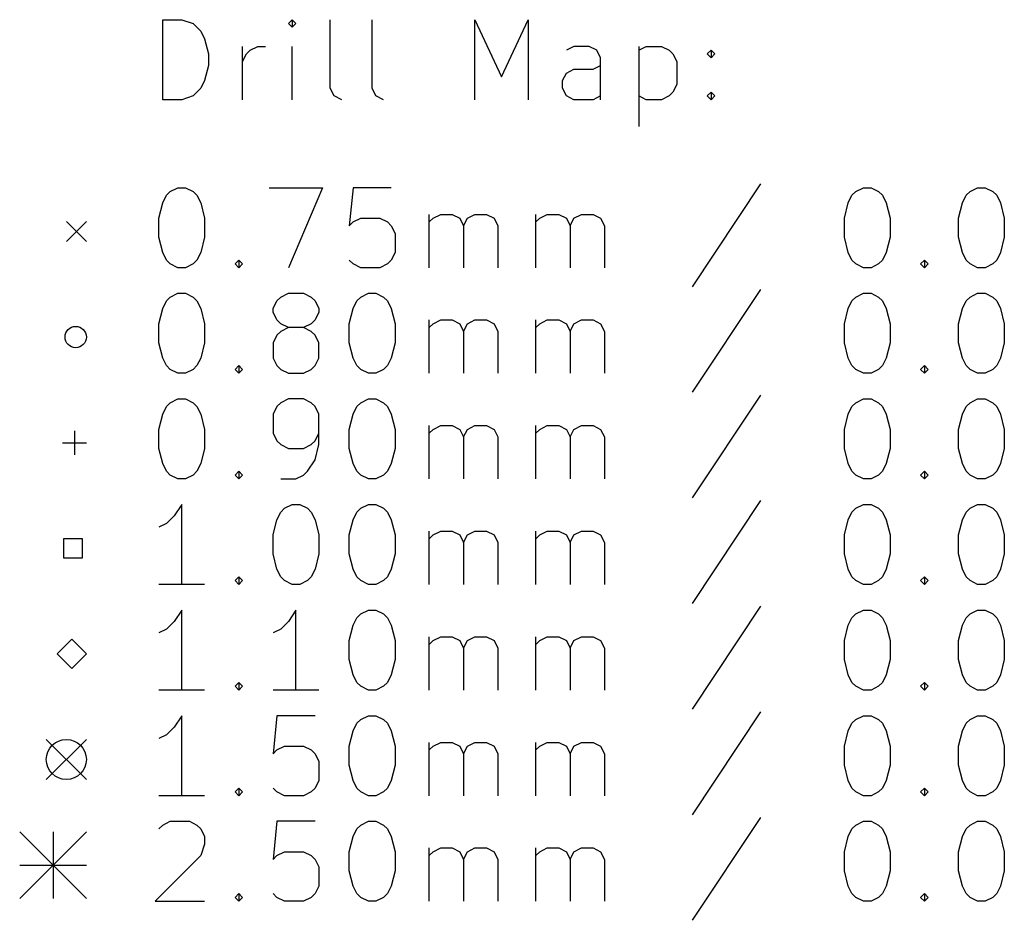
# Model space of a CAD drawing. Extents: x 188 to 265, y -178 to -73.
# Tile 1 of 3: x 188 to 225, y -178 to -144. Entities that reach past the tile are written whole.
import ezdxf

# ---------------------------------------------------------------- set-up
doc = ezdxf.new("R2010")
doc.units = 0
doc.layers.add('BLACK', color=7, linetype='CONTINUOUS')

msp = doc.modelspace()

# ---------------------------------------------------------------- linework, layer by layer
at = {"layer": 'BLACK', "linetype": 'CONTINUOUS'}
for p, q in [((193.079, -147.182), (193.079, -144.182)), ((193.079, -144.182), (193.794, -144.182)), ((193.794, -144.182), (194.222, -144.325)), ((194.222, -144.325), (194.508, -144.611)), ((197.936, -144.182), (197.794, -144.325)), ((197.794, -144.325), (197.936, -144.468)), ((198.079, -144.325), (197.936, -144.182)), ((197.936, -144.182), (197.936, -144.468)), ((197.936, -144.468), (198.079, -144.325)), ((199.365, -146.754), (199.365, -144.182)), ((200.936, -146.754), (200.936, -144.182)), ((204.794, -147.182), (204.794, -144.182)), ((204.794, -144.182), (205.794, -146.325)), ((205.794, -146.325), (206.794, -144.182)), ((206.794, -144.182), (206.794, -147.182)), ((194.508, -144.611), (194.651, -144.896)), ((194.651, -144.896), (194.794, -145.468)), ((194.794, -145.468), (194.794, -145.896)), ((196.079, -147.182), (196.079, -145.182)), ((196.079, -145.754), (196.222, -145.468)), ((196.222, -145.468), (196.365, -145.325)), ((196.365, -145.325), (196.651, -145.182)), ((196.651, -145.182), (196.936, -145.182)), ((197.936, -147.182), (197.936, -145.182)), ((208.508, -145.182), (208.222, -145.325)), ((209.079, -145.182), (208.508, -145.182)), ((209.365, -145.325), (209.079, -145.182)), ((209.508, -145.611), (209.365, -145.325)), ((210.936, -145.182), (210.936, -148.182)), ((210.936, -145.325), (211.222, -145.182)), ((211.222, -145.182), (211.794, -145.182)), ((211.794, -145.182), (212.079, -145.325)), ((212.079, -145.325), (212.222, -145.468)), ((212.222, -145.468), (212.365, -145.754)), ((213.508, -145.468), (213.651, -145.325)), ((213.651, -145.611), (213.508, -145.468)), ((213.651, -145.325), (213.794, -145.468)), ((213.651, -145.325), (213.651, -145.611)), ((213.794, -145.468), (213.651, -145.611)), ((194.794, -145.896), (194.651, -146.468)), ((209.222, -146.039), (209.508, -145.896)), ((209.508, -147.182), (209.508, -145.611)), ((212.365, -145.754), (212.365, -146.611)), ((208.079, -146.468), (208.222, -146.182)), ((208.222, -146.182), (208.508, -146.039)), ((208.508, -146.039), (209.222, -146.039)), ((194.651, -146.468), (194.508, -146.754)), ((208.079, -146.754), (208.079, -146.468)), ((212.365, -146.611), (212.222, -146.896)), ((194.508, -146.754), (194.222, -147.039)), ((199.508, -147.039), (199.365, -146.754)), ((201.079, -147.039), (200.936, -146.754)), ((208.222, -147.039), (208.079, -146.754)), ((212.222, -146.896), (212.079, -147.039)), ((213.508, -147.039), (213.651, -146.896)), ((213.651, -146.896), (213.794, -147.039)), ((213.651, -146.896), (213.651, -147.182)), ((193.794, -147.182), (193.079, -147.182)), ((194.222, -147.039), (193.794, -147.182)), ((199.794, -147.182), (199.508, -147.039)), ((201.365, -147.182), (201.079, -147.039)), ((208.508, -147.182), (208.222, -147.039)), ((209.222, -147.182), (208.508, -147.182)), ((209.508, -147.039), (209.222, -147.182)), ((211.222, -147.182), (210.936, -147.039)), ((211.794, -147.182), (211.222, -147.182)), ((212.079, -147.039), (211.794, -147.182)), ((213.651, -147.182), (213.508, -147.039)), ((213.794, -147.039), (213.651, -147.182)), ((193.222, -150.768), (193.365, -150.625)), ((193.365, -150.625), (193.651, -150.482)), ((193.651, -150.482), (193.936, -150.482)), ((193.936, -150.482), (194.222, -150.625)), ((194.222, -150.625), (194.365, -150.768)), ((197.079, -150.482), (199.079, -150.482)), ((199.079, -150.482), (197.794, -153.482)), ((200.222, -150.482), (200.079, -151.911)), ((201.651, -150.482), (200.222, -150.482)), ((215.508, -150.339), (212.936, -154.196)), ((218.936, -150.768), (219.079, -150.625)), ((219.079, -150.625), (219.365, -150.482)), ((219.365, -150.482), (219.651, -150.482)), ((219.651, -150.482), (219.936, -150.625)), ((219.936, -150.625), (220.079, -150.768)), ((223.222, -150.768), (223.365, -150.625)), ((223.365, -150.625), (223.651, -150.482)), ((223.651, -150.482), (223.936, -150.482)), ((223.936, -150.482), (224.222, -150.625)), ((224.222, -150.625), (224.365, -150.768)), ((192.936, -151.625), (193.079, -151.054)), ((193.079, -151.054), (193.222, -150.768)), ((194.365, -150.768), (194.508, -151.054)), ((194.508, -151.054), (194.651, -151.625)), ((218.651, -151.625), (218.794, -151.054)), ((218.794, -151.054), (218.936, -150.768)), ((220.079, -150.768), (220.222, -151.054)), ((220.222, -151.054), (220.365, -151.625)), ((222.936, -151.625), (223.079, -151.054)), ((223.079, -151.054), (223.222, -150.768)), ((224.365, -150.768), (224.508, -151.054)), ((224.508, -151.054), (224.651, -151.625)), ((189.465, -151.75), (190.215, -152.5)), ((190.215, -151.75), (189.465, -152.5)), ((192.936, -152.339), (192.936, -151.625)), ((194.651, -151.625), (194.651, -152.339)), ((200.079, -151.911), (200.222, -151.768)), ((200.222, -151.768), (200.508, -151.625)), ((200.508, -151.625), (201.222, -151.625)), ((201.222, -151.625), (201.508, -151.768)), ((201.508, -151.768), (201.651, -151.911)), ((203.079, -153.482), (203.079, -151.482)), ((203.079, -151.768), (203.222, -151.625)), ((203.222, -151.625), (203.508, -151.482)), ((203.508, -151.482), (203.936, -151.482)), ((203.936, -151.482), (204.222, -151.625)), ((204.222, -151.625), (204.365, -151.911)), ((204.365, -151.911), (204.508, -151.625)), ((204.508, -151.625), (204.794, -151.482)), ((204.794, -151.482), (205.222, -151.482)), ((205.222, -151.482), (205.508, -151.625)), ((205.508, -151.625), (205.651, -151.911)), ((207.079, -153.482), (207.079, -151.482)), ((207.079, -151.768), (207.222, -151.625)), ((207.222, -151.625), (207.508, -151.482)), ((207.508, -151.482), (207.936, -151.482)), ((207.936, -151.482), (208.222, -151.625)), ((208.222, -151.625), (208.365, -151.911)), ((208.365, -151.911), (208.508, -151.625)), ((208.508, -151.625), (208.794, -151.482)), ((208.794, -151.482), (209.222, -151.482)), ((209.222, -151.482), (209.508, -151.625)), ((209.508, -151.625), (209.651, -151.911)), ((218.651, -152.339), (218.651, -151.625)), ((220.365, -151.625), (220.365, -152.339)), ((222.936, -152.339), (222.936, -151.625)), ((224.651, -151.625), (224.651, -152.339)), ((201.651, -151.911), (201.794, -152.196)), ((204.365, -151.911), (204.365, -153.482)), ((205.651, -151.911), (205.651, -153.482)), ((208.365, -151.911), (208.365, -153.482)), ((209.651, -151.911), (209.651, -153.482)), ((193.079, -152.911), (192.936, -152.339)), ((194.651, -152.339), (194.508, -152.911)), ((201.794, -152.196), (201.794, -152.911)), ((218.794, -152.911), (218.651, -152.339)), ((220.365, -152.339), (220.222, -152.911)), ((223.079, -152.911), (222.936, -152.339)), ((224.651, -152.339), (224.508, -152.911)), ((193.222, -153.196), (193.079, -152.911)), ((194.508, -152.911), (194.365, -153.196)), ((201.794, -152.911), (201.651, -153.196)), ((218.936, -153.196), (218.794, -152.911)), ((220.222, -152.911), (220.079, -153.196)), ((223.222, -153.196), (223.079, -152.911)), ((224.508, -152.911), (224.365, -153.196)), ((193.365, -153.339), (193.222, -153.196)), ((194.365, -153.196), (194.222, -153.339)), ((195.794, -153.339), (195.936, -153.196)), ((195.936, -153.196), (196.079, -153.339)), ((195.936, -153.196), (195.936, -153.482)), ((200.222, -153.339), (200.079, -153.196)), ((201.651, -153.196), (201.508, -153.339)), ((219.079, -153.339), (218.936, -153.196)), ((220.079, -153.196), (219.936, -153.339)), ((221.508, -153.339), (221.651, -153.196)), ((221.651, -153.196), (221.794, -153.339)), ((221.651, -153.196), (221.651, -153.482)), ((223.365, -153.339), (223.222, -153.196)), ((224.365, -153.196), (224.222, -153.339)), ((193.651, -153.482), (193.365, -153.339)), ((193.936, -153.482), (193.651, -153.482)), ((194.222, -153.339), (193.936, -153.482)), ((195.936, -153.482), (195.794, -153.339)), ((196.079, -153.339), (195.936, -153.482)), ((200.508, -153.482), (200.222, -153.339)), ((201.222, -153.482), (200.508, -153.482)), ((201.508, -153.339), (201.222, -153.482)), ((219.365, -153.482), (219.079, -153.339)), ((219.651, -153.482), (219.365, -153.482)), ((219.936, -153.339), (219.651, -153.482)), ((221.651, -153.482), (221.508, -153.339)), ((221.794, -153.339), (221.651, -153.482)), ((223.651, -153.482), (223.365, -153.339)), ((223.936, -153.482), (223.651, -153.482)), ((224.222, -153.339), (223.936, -153.482)), ((215.508, -154.299), (212.936, -158.156)), ((193.079, -155.014), (193.222, -154.728)), ((193.222, -154.728), (193.365, -154.585)), ((193.365, -154.585), (193.651, -154.442)), ((193.651, -154.442), (193.936, -154.442)), ((193.936, -154.442), (194.222, -154.585)), ((194.222, -154.585), (194.365, -154.728)), ((194.365, -154.728), (194.508, -155.014)), ((197.222, -155.014), (197.365, -154.728)), ((197.365, -154.728), (197.508, -154.585)), ((197.508, -154.585), (197.794, -154.442)), ((197.794, -154.442), (198.365, -154.442)), ((198.365, -154.442), (198.651, -154.585)), ((198.651, -154.585), (198.794, -154.728)), ((198.794, -154.728), (198.936, -155.014)), ((200.222, -155.014), (200.365, -154.728)), ((200.365, -154.728), (200.508, -154.585)), ((200.508, -154.585), (200.794, -154.442)), ((200.794, -154.442), (201.079, -154.442)), ((201.079, -154.442), (201.365, -154.585)), ((201.365, -154.585), (201.508, -154.728)), ((201.508, -154.728), (201.651, -155.014)), ((218.794, -155.014), (218.936, -154.728)), ((218.936, -154.728), (219.079, -154.585)), ((219.079, -154.585), (219.365, -154.442)), ((219.365, -154.442), (219.651, -154.442)), ((219.651, -154.442), (219.936, -154.585)), ((219.936, -154.585), (220.079, -154.728)), ((220.079, -154.728), (220.222, -155.014)), ((223.079, -155.014), (223.222, -154.728)), ((223.222, -154.728), (223.365, -154.585)), ((223.365, -154.585), (223.651, -154.442)), ((223.651, -154.442), (223.936, -154.442)), ((223.936, -154.442), (224.222, -154.585)), ((224.222, -154.585), (224.365, -154.728)), ((224.365, -154.728), (224.508, -155.014)), ((192.936, -155.585), (193.079, -155.014)), ((194.508, -155.014), (194.651, -155.585)), ((197.222, -155.156), (197.222, -155.014)), ((198.936, -155.014), (198.936, -155.156)), ((200.079, -155.585), (200.222, -155.014)), ((201.651, -155.014), (201.794, -155.585)), ((218.651, -155.585), (218.794, -155.014)), ((220.222, -155.014), (220.365, -155.585)), ((222.936, -155.585), (223.079, -155.014)), ((224.508, -155.014), (224.651, -155.585)), ((197.365, -155.442), (197.222, -155.156)), ((197.508, -155.585), (197.365, -155.442)), ((198.794, -155.442), (198.651, -155.585)), ((198.936, -155.156), (198.794, -155.442)), ((203.079, -157.442), (203.079, -155.442)), ((203.222, -155.585), (203.508, -155.442)), ((203.508, -155.442), (203.936, -155.442)), ((203.936, -155.442), (204.222, -155.585)), ((204.508, -155.585), (204.794, -155.442)), ((204.794, -155.442), (205.222, -155.442)), ((205.222, -155.442), (205.508, -155.585)), ((207.079, -157.442), (207.079, -155.442)), ((207.222, -155.585), (207.508, -155.442)), ((207.508, -155.442), (207.936, -155.442)), ((207.936, -155.442), (208.222, -155.585)), ((208.508, -155.585), (208.794, -155.442)), ((208.794, -155.442), (209.222, -155.442)), ((209.222, -155.442), (209.508, -155.585)), ((192.936, -156.299), (192.936, -155.585)), ((194.651, -155.585), (194.651, -156.299)), ((197.794, -155.728), (197.508, -155.585)), ((197.794, -155.728), (197.508, -155.871)), ((198.365, -155.728), (197.794, -155.728)), ((198.651, -155.585), (198.365, -155.728)), ((198.651, -155.871), (198.365, -155.728)), ((200.079, -156.299), (200.079, -155.585)), ((201.794, -155.585), (201.794, -156.299)), ((203.079, -155.728), (203.222, -155.585)), ((204.222, -155.585), (204.365, -155.871)), ((204.365, -155.871), (204.508, -155.585)), ((205.508, -155.585), (205.651, -155.871)), ((207.079, -155.728), (207.222, -155.585)), ((208.222, -155.585), (208.365, -155.871)), ((208.365, -155.871), (208.508, -155.585)), ((209.508, -155.585), (209.651, -155.871)), ((218.651, -156.299), (218.651, -155.585)), ((220.365, -155.585), (220.365, -156.299)), ((222.936, -156.299), (222.936, -155.585)), ((224.651, -155.585), (224.651, -156.299)), ((197.365, -156.014), (197.222, -156.299)), ((197.508, -155.871), (197.365, -156.014)), ((198.794, -156.014), (198.651, -155.871)), ((198.936, -156.299), (198.794, -156.014)), ((204.365, -155.871), (204.365, -157.442)), ((205.651, -155.871), (205.651, -157.442)), ((208.365, -155.871), (208.365, -157.442)), ((209.651, -155.871), (209.651, -157.442)), ((193.079, -156.871), (192.936, -156.299)), ((194.651, -156.299), (194.508, -156.871)), ((197.222, -156.299), (197.222, -156.871)), ((198.936, -156.871), (198.936, -156.299)), ((200.222, -156.871), (200.079, -156.299)), ((201.794, -156.299), (201.651, -156.871)), ((218.794, -156.871), (218.651, -156.299)), ((220.365, -156.299), (220.222, -156.871)), ((223.079, -156.871), (222.936, -156.299)), ((224.651, -156.299), (224.508, -156.871)), ((193.222, -157.156), (193.079, -156.871)), ((194.508, -156.871), (194.365, -157.156)), ((197.222, -156.871), (197.365, -157.156)), ((198.794, -157.156), (198.936, -156.871)), ((200.365, -157.156), (200.222, -156.871)), ((201.651, -156.871), (201.508, -157.156)), ((218.936, -157.156), (218.794, -156.871)), ((220.222, -156.871), (220.079, -157.156)), ((223.222, -157.156), (223.079, -156.871)), ((224.508, -156.871), (224.365, -157.156)), ((193.365, -157.299), (193.222, -157.156)), ((193.651, -157.442), (193.365, -157.299)), ((194.222, -157.299), (193.936, -157.442)), ((194.365, -157.156), (194.222, -157.299)), ((195.794, -157.299), (195.936, -157.156)), ((195.936, -157.442), (195.794, -157.299)), ((195.936, -157.156), (196.079, -157.299)), ((195.936, -157.156), (195.936, -157.442)), ((196.079, -157.299), (195.936, -157.442)), ((197.365, -157.156), (197.508, -157.299)), ((197.508, -157.299), (197.794, -157.442)), ((198.365, -157.442), (198.651, -157.299)), ((198.651, -157.299), (198.794, -157.156)), ((200.508, -157.299), (200.365, -157.156)), ((200.794, -157.442), (200.508, -157.299)), ((201.365, -157.299), (201.079, -157.442)), ((201.508, -157.156), (201.365, -157.299)), ((219.079, -157.299), (218.936, -157.156)), ((219.365, -157.442), (219.079, -157.299)), ((219.936, -157.299), (219.651, -157.442)), ((220.079, -157.156), (219.936, -157.299)), ((221.508, -157.299), (221.651, -157.156)), ((221.651, -157.442), (221.508, -157.299)), ((221.651, -157.156), (221.794, -157.299)), ((221.651, -157.156), (221.651, -157.442)), ((221.794, -157.299), (221.651, -157.442)), ((223.365, -157.299), (223.222, -157.156)), ((223.651, -157.442), (223.365, -157.299)), ((224.222, -157.299), (223.936, -157.442)), ((224.365, -157.156), (224.222, -157.299)), ((193.936, -157.442), (193.651, -157.442)), ((197.794, -157.442), (198.365, -157.442)), ((201.079, -157.442), (200.794, -157.442)), ((219.651, -157.442), (219.365, -157.442)), ((223.936, -157.442), (223.651, -157.442)), ((193.365, -158.545), (193.651, -158.402)), ((193.651, -158.402), (193.936, -158.402)), ((193.936, -158.402), (194.222, -158.545)), ((197.794, -158.402), (197.508, -158.545)), ((198.365, -158.402), (197.794, -158.402)), ((198.651, -158.545), (198.365, -158.402)), ((200.508, -158.545), (200.794, -158.402)), ((200.794, -158.402), (201.079, -158.402)), ((201.079, -158.402), (201.365, -158.545)), ((215.508, -158.259), (212.936, -162.116)), ((219.079, -158.545), (219.365, -158.402)), ((219.365, -158.402), (219.651, -158.402)), ((219.651, -158.402), (219.936, -158.545)), ((223.365, -158.545), (223.651, -158.402)), ((223.651, -158.402), (223.936, -158.402)), ((223.936, -158.402), (224.222, -158.545)), ((193.079, -158.974), (193.222, -158.688)), ((193.222, -158.688), (193.365, -158.545)), ((194.222, -158.545), (194.365, -158.688)), ((194.365, -158.688), (194.508, -158.974)), ((197.365, -158.688), (197.222, -158.974)), ((197.508, -158.545), (197.365, -158.688)), ((198.794, -158.688), (198.651, -158.545)), ((198.936, -158.974), (198.794, -158.688)), ((200.222, -158.974), (200.365, -158.688)), ((200.365, -158.688), (200.508, -158.545)), ((201.365, -158.545), (201.508, -158.688)), ((201.508, -158.688), (201.651, -158.974)), ((218.794, -158.974), (218.936, -158.688)), ((218.936, -158.688), (219.079, -158.545)), ((219.936, -158.545), (220.079, -158.688)), ((220.079, -158.688), (220.222, -158.974)), ((223.079, -158.974), (223.222, -158.688)), ((223.222, -158.688), (223.365, -158.545)), ((224.222, -158.545), (224.365, -158.688)), ((224.365, -158.688), (224.508, -158.974)), ((192.936, -159.545), (193.079, -158.974)), ((194.508, -158.974), (194.651, -159.545)), ((197.222, -158.974), (197.222, -159.688)), ((198.936, -160.116), (198.936, -158.974)), ((200.079, -159.545), (200.222, -158.974)), ((201.651, -158.974), (201.794, -159.545)), ((218.651, -159.545), (218.794, -158.974)), ((220.222, -158.974), (220.365, -159.545)), ((222.936, -159.545), (223.079, -158.974)), ((224.508, -158.974), (224.651, -159.545)), ((192.936, -160.259), (192.936, -159.545)), ((194.651, -159.545), (194.651, -160.259)), ((200.079, -160.259), (200.079, -159.545)), ((201.794, -159.545), (201.794, -160.259)), ((203.079, -161.402), (203.079, -159.402)), ((203.079, -159.688), (203.222, -159.545)), ((203.222, -159.545), (203.508, -159.402)), ((203.508, -159.402), (203.936, -159.402)), ((203.936, -159.402), (204.222, -159.545)), ((204.222, -159.545), (204.365, -159.831)), ((204.365, -159.831), (204.508, -159.545)), ((204.508, -159.545), (204.794, -159.402)), ((204.794, -159.402), (205.222, -159.402)), ((205.222, -159.402), (205.508, -159.545)), ((205.508, -159.545), (205.651, -159.831)), ((207.079, -161.402), (207.079, -159.402)), ((207.079, -159.688), (207.222, -159.545)), ((207.222, -159.545), (207.508, -159.402)), ((207.508, -159.402), (207.936, -159.402)), ((207.936, -159.402), (208.222, -159.545)), ((208.222, -159.545), (208.365, -159.831)), ((208.365, -159.831), (208.508, -159.545)), ((208.508, -159.545), (208.794, -159.402)), ((208.794, -159.402), (209.222, -159.402)), ((209.222, -159.402), (209.508, -159.545)), ((209.508, -159.545), (209.651, -159.831)), ((218.651, -160.259), (218.651, -159.545)), ((220.365, -159.545), (220.365, -160.259)), ((222.936, -160.259), (222.936, -159.545)), ((224.651, -159.545), (224.651, -160.259)), ((189.765, -159.595), (189.765, -160.495)), ((197.222, -159.688), (197.365, -159.974)), ((198.794, -159.974), (198.936, -159.688)), ((204.365, -159.831), (204.365, -161.402)), ((205.651, -159.831), (205.651, -161.402)), ((208.365, -159.831), (208.365, -161.402)), ((209.651, -159.831), (209.651, -161.402)), ((189.315, -160.045), (190.215, -160.045)), ((193.079, -160.831), (192.936, -160.259)), ((194.651, -160.259), (194.508, -160.831)), ((197.365, -159.974), (197.508, -160.116)), ((197.508, -160.116), (197.794, -160.259)), ((197.794, -160.259), (198.365, -160.259)), ((198.365, -160.259), (198.651, -160.116)), ((198.651, -160.116), (198.794, -159.974)), ((198.794, -160.688), (198.936, -160.116)), ((200.222, -160.831), (200.079, -160.259)), ((201.794, -160.259), (201.651, -160.831)), ((218.794, -160.831), (218.651, -160.259)), ((220.365, -160.259), (220.222, -160.831)), ((223.079, -160.831), (222.936, -160.259)), ((224.651, -160.259), (224.508, -160.831)), ((193.222, -161.116), (193.079, -160.831)), ((194.508, -160.831), (194.365, -161.116)), ((198.508, -161.116), (198.794, -160.688)), ((200.365, -161.116), (200.222, -160.831)), ((201.651, -160.831), (201.508, -161.116)), ((218.936, -161.116), (218.794, -160.831)), ((220.222, -160.831), (220.079, -161.116)), ((223.222, -161.116), (223.079, -160.831)), ((224.508, -160.831), (224.365, -161.116)), ((193.365, -161.259), (193.222, -161.116)), ((193.651, -161.402), (193.365, -161.259)), ((193.936, -161.402), (193.651, -161.402)), ((194.222, -161.259), (193.936, -161.402)), ((194.365, -161.116), (194.222, -161.259)), ((195.794, -161.259), (195.936, -161.116)), ((195.936, -161.402), (195.794, -161.259)), ((195.936, -161.116), (196.079, -161.259)), ((195.936, -161.116), (195.936, -161.402)), ((196.079, -161.259), (195.936, -161.402)), ((197.508, -161.402), (198.079, -161.402)), ((198.079, -161.402), (198.365, -161.259)), ((198.365, -161.259), (198.508, -161.116)), ((200.508, -161.259), (200.365, -161.116)), ((200.794, -161.402), (200.508, -161.259)), ((201.079, -161.402), (200.794, -161.402)), ((201.365, -161.259), (201.079, -161.402)), ((201.508, -161.116), (201.365, -161.259)), ((219.079, -161.259), (218.936, -161.116)), ((219.365, -161.402), (219.079, -161.259)), ((219.651, -161.402), (219.365, -161.402)), ((219.936, -161.259), (219.651, -161.402)), ((220.079, -161.116), (219.936, -161.259)), ((221.508, -161.259), (221.651, -161.116)), ((221.651, -161.402), (221.508, -161.259)), ((221.651, -161.116), (221.794, -161.259)), ((221.651, -161.116), (221.651, -161.402)), ((221.794, -161.259), (221.651, -161.402)), ((223.365, -161.259), (223.222, -161.116)), ((223.651, -161.402), (223.365, -161.259)), ((223.936, -161.402), (223.651, -161.402)), ((224.222, -161.259), (223.936, -161.402)), ((224.365, -161.116), (224.222, -161.259)), ((193.794, -162.362), (193.508, -162.791)), ((193.794, -165.362), (193.794, -162.362)), ((197.508, -162.648), (197.651, -162.505)), ((197.651, -162.505), (197.936, -162.362)), ((197.936, -162.362), (198.222, -162.362)), ((198.222, -162.362), (198.508, -162.505)), ((198.508, -162.505), (198.651, -162.648)), ((200.365, -162.648), (200.508, -162.505)), ((200.508, -162.505), (200.794, -162.362)), ((200.794, -162.362), (201.079, -162.362)), ((201.079, -162.362), (201.365, -162.505)), ((201.365, -162.505), (201.508, -162.648)), ((215.508, -162.219), (212.936, -166.076)), ((218.936, -162.648), (219.079, -162.505)), ((219.079, -162.505), (219.365, -162.362)), ((219.365, -162.362), (219.651, -162.362)), ((219.651, -162.362), (219.936, -162.505)), ((219.936, -162.505), (220.079, -162.648)), ((223.222, -162.648), (223.365, -162.505)), ((223.365, -162.505), (223.651, -162.362)), ((223.651, -162.362), (223.936, -162.362)), ((223.936, -162.362), (224.222, -162.505)), ((224.222, -162.505), (224.365, -162.648)), ((193.508, -162.791), (193.222, -163.076)), ((197.365, -162.934), (197.508, -162.648)), ((198.651, -162.648), (198.794, -162.934)), ((200.222, -162.934), (200.365, -162.648)), ((201.508, -162.648), (201.651, -162.934)), ((218.794, -162.934), (218.936, -162.648)), ((220.079, -162.648), (220.222, -162.934)), ((223.079, -162.934), (223.222, -162.648)), ((224.365, -162.648), (224.508, -162.934)), ((193.222, -163.076), (192.936, -163.219)), ((197.222, -163.505), (197.365, -162.934)), ((198.794, -162.934), (198.936, -163.505)), ((200.079, -163.505), (200.222, -162.934)), ((201.651, -162.934), (201.794, -163.505)), ((218.651, -163.505), (218.794, -162.934)), ((220.222, -162.934), (220.365, -163.505)), ((222.936, -163.505), (223.079, -162.934)), ((224.508, -162.934), (224.651, -163.505)), ((197.222, -164.219), (197.222, -163.505)), ((198.936, -163.505), (198.936, -164.219)), ((200.079, -164.219), (200.079, -163.505)), ((201.794, -163.505), (201.794, -164.219)), ((203.079, -165.362), (203.079, -163.362)), ((203.079, -163.648), (203.222, -163.505)), ((203.222, -163.505), (203.508, -163.362)), ((203.508, -163.362), (203.936, -163.362)), ((203.936, -163.362), (204.222, -163.505)), ((204.222, -163.505), (204.365, -163.791)), ((204.365, -163.791), (204.508, -163.505)), ((204.508, -163.505), (204.794, -163.362)), ((204.794, -163.362), (205.222, -163.362)), ((205.222, -163.362), (205.508, -163.505)), ((205.508, -163.505), (205.651, -163.791)), ((207.079, -165.362), (207.079, -163.362)), ((207.079, -163.648), (207.222, -163.505)), ((207.222, -163.505), (207.508, -163.362)), ((207.508, -163.362), (207.936, -163.362)), ((207.936, -163.362), (208.222, -163.505)), ((208.222, -163.505), (208.365, -163.791)), ((208.365, -163.791), (208.508, -163.505)), ((208.508, -163.505), (208.794, -163.362)), ((208.794, -163.362), (209.222, -163.362)), ((209.222, -163.362), (209.508, -163.505)), ((209.508, -163.505), (209.651, -163.791)), ((218.651, -164.219), (218.651, -163.505)), ((220.365, -163.505), (220.365, -164.219)), ((222.936, -164.219), (222.936, -163.505)), ((224.651, -163.505), (224.651, -164.219)), ((190.069, -163.651), (189.361, -163.651)), ((189.361, -163.651), (189.361, -164.359)), ((190.069, -164.359), (190.069, -163.651)), ((204.365, -163.791), (204.365, -165.362)), ((205.651, -163.791), (205.651, -165.362)), ((208.365, -163.791), (208.365, -165.362)), ((209.651, -163.791), (209.651, -165.362)), ((189.361, -164.359), (190.069, -164.359)), ((197.365, -164.791), (197.222, -164.219)), ((198.936, -164.219), (198.794, -164.791)), ((200.222, -164.791), (200.079, -164.219)), ((201.794, -164.219), (201.651, -164.791)), ((218.794, -164.791), (218.651, -164.219)), ((220.365, -164.219), (220.222, -164.791)), ((223.079, -164.791), (222.936, -164.219)), ((224.651, -164.219), (224.508, -164.791)), ((195.794, -165.219), (195.936, -165.076)), ((195.936, -165.076), (196.079, -165.219)), ((195.936, -165.076), (195.936, -165.362)), ((197.508, -165.076), (197.365, -164.791)), ((197.651, -165.219), (197.508, -165.076)), ((198.651, -165.076), (198.508, -165.219)), ((198.794, -164.791), (198.651, -165.076)), ((200.365, -165.076), (200.222, -164.791)), ((200.508, -165.219), (200.365, -165.076)), ((201.508, -165.076), (201.365, -165.219)), ((201.651, -164.791), (201.508, -165.076)), ((218.936, -165.076), (218.794, -164.791)), ((219.079, -165.219), (218.936, -165.076)), ((220.079, -165.076), (219.936, -165.219)), ((220.222, -164.791), (220.079, -165.076)), ((221.508, -165.219), (221.651, -165.076)), ((221.651, -165.076), (221.794, -165.219)), ((221.651, -165.076), (221.651, -165.362)), ((223.222, -165.076), (223.079, -164.791)), ((223.365, -165.219), (223.222, -165.076)), ((224.365, -165.076), (224.222, -165.219)), ((224.508, -164.791), (224.365, -165.076)), ((194.651, -165.362), (192.936, -165.362)), ((195.936, -165.362), (195.794, -165.219)), ((196.079, -165.219), (195.936, -165.362)), ((197.936, -165.362), (197.651, -165.219)), ((198.222, -165.362), (197.936, -165.362)), ((198.508, -165.219), (198.222, -165.362)), ((200.794, -165.362), (200.508, -165.219)), ((201.079, -165.362), (200.794, -165.362)), ((201.365, -165.219), (201.079, -165.362)), ((219.365, -165.362), (219.079, -165.219)), ((219.651, -165.362), (219.365, -165.362)), ((219.936, -165.219), (219.651, -165.362)), ((221.651, -165.362), (221.508, -165.219)), ((221.794, -165.219), (221.651, -165.362)), ((223.651, -165.362), (223.365, -165.219)), ((223.936, -165.362), (223.651, -165.362)), ((224.222, -165.219), (223.936, -165.362)), ((215.508, -166.179), (212.936, -170.036)), ((193.794, -166.322), (193.508, -166.751)), ((193.794, -169.322), (193.794, -166.322)), ((198.079, -166.322), (197.794, -166.751)), ((198.079, -169.322), (198.079, -166.322)), ((200.365, -166.608), (200.508, -166.465)), ((200.508, -166.465), (200.794, -166.322)), ((200.794, -166.322), (201.079, -166.322)), ((201.079, -166.322), (201.365, -166.465)), ((201.365, -166.465), (201.508, -166.608)), ((218.936, -166.608), (219.079, -166.465)), ((219.079, -166.465), (219.365, -166.322)), ((219.365, -166.322), (219.651, -166.322)), ((219.651, -166.322), (219.936, -166.465)), ((219.936, -166.465), (220.079, -166.608)), ((223.222, -166.608), (223.365, -166.465)), ((223.365, -166.465), (223.651, -166.322)), ((223.651, -166.322), (223.936, -166.322)), ((223.936, -166.322), (224.222, -166.465)), ((224.222, -166.465), (224.365, -166.608)), ((193.508, -166.751), (193.222, -167.036)), ((197.794, -166.751), (197.508, -167.036)), ((200.079, -167.465), (200.222, -166.894)), ((200.222, -166.894), (200.365, -166.608)), ((201.508, -166.608), (201.651, -166.894)), ((201.651, -166.894), (201.794, -167.465)), ((218.651, -167.465), (218.794, -166.894)), ((218.794, -166.894), (218.936, -166.608)), ((220.079, -166.608), (220.222, -166.894)), ((220.222, -166.894), (220.365, -167.465)), ((222.936, -167.465), (223.079, -166.894)), ((223.079, -166.894), (223.222, -166.608)), ((224.365, -166.608), (224.508, -166.894)), ((224.508, -166.894), (224.651, -167.465)), ((193.222, -167.036), (192.936, -167.179)), ((197.508, -167.036), (197.222, -167.179)), ((189.665, -167.415), (189.115, -167.965)), ((190.215, -167.965), (189.665, -167.415)), ((200.079, -168.179), (200.079, -167.465)), ((201.794, -167.465), (201.794, -168.179)), ((203.079, -169.322), (203.079, -167.322)), ((203.079, -167.608), (203.222, -167.465)), ((203.222, -167.465), (203.508, -167.322)), ((203.508, -167.322), (203.936, -167.322)), ((203.936, -167.322), (204.222, -167.465)), ((204.222, -167.465), (204.365, -167.751)), ((204.365, -167.751), (204.508, -167.465)), ((204.508, -167.465), (204.794, -167.322)), ((204.794, -167.322), (205.222, -167.322)), ((205.222, -167.322), (205.508, -167.465)), ((205.508, -167.465), (205.651, -167.751)), ((207.079, -169.322), (207.079, -167.322)), ((207.079, -167.608), (207.222, -167.465)), ((207.222, -167.465), (207.508, -167.322)), ((207.508, -167.322), (207.936, -167.322)), ((207.936, -167.322), (208.222, -167.465)), ((208.222, -167.465), (208.365, -167.751)), ((208.365, -167.751), (208.508, -167.465)), ((208.508, -167.465), (208.794, -167.322)), ((208.794, -167.322), (209.222, -167.322)), ((209.222, -167.322), (209.508, -167.465)), ((209.508, -167.465), (209.651, -167.751)), ((218.651, -168.179), (218.651, -167.465)), ((220.365, -167.465), (220.365, -168.179)), ((222.936, -168.179), (222.936, -167.465)), ((224.651, -167.465), (224.651, -168.179)), ((189.115, -167.965), (189.665, -168.515)), ((189.665, -168.515), (190.215, -167.965)), ((204.365, -167.751), (204.365, -169.322)), ((205.651, -167.751), (205.651, -169.322)), ((208.365, -167.751), (208.365, -169.322)), ((209.651, -167.751), (209.651, -169.322)), ((200.222, -168.751), (200.079, -168.179)), ((201.794, -168.179), (201.651, -168.751)), ((218.794, -168.751), (218.651, -168.179)), ((220.365, -168.179), (220.222, -168.751)), ((223.079, -168.751), (222.936, -168.179)), ((224.651, -168.179), (224.508, -168.751)), ((200.365, -169.036), (200.222, -168.751)), ((201.651, -168.751), (201.508, -169.036)), ((218.936, -169.036), (218.794, -168.751)), ((220.222, -168.751), (220.079, -169.036)), ((223.222, -169.036), (223.079, -168.751)), ((224.508, -168.751), (224.365, -169.036)), ((195.794, -169.179), (195.936, -169.036)), ((195.936, -169.036), (196.079, -169.179)), ((195.936, -169.036), (195.936, -169.322)), ((200.508, -169.179), (200.365, -169.036)), ((201.508, -169.036), (201.365, -169.179)), ((219.079, -169.179), (218.936, -169.036)), ((220.079, -169.036), (219.936, -169.179)), ((221.508, -169.179), (221.651, -169.036)), ((221.651, -169.036), (221.794, -169.179)), ((221.651, -169.036), (221.651, -169.322)), ((223.365, -169.179), (223.222, -169.036)), ((224.365, -169.036), (224.222, -169.179)), ((194.651, -169.322), (192.936, -169.322)), ((195.936, -169.322), (195.794, -169.179)), ((196.079, -169.179), (195.936, -169.322)), ((198.936, -169.322), (197.222, -169.322)), ((200.794, -169.322), (200.508, -169.179)), ((201.079, -169.322), (200.794, -169.322)), ((201.365, -169.179), (201.079, -169.322)), ((219.365, -169.322), (219.079, -169.179)), ((219.651, -169.322), (219.365, -169.322)), ((219.936, -169.179), (219.651, -169.322)), ((221.651, -169.322), (221.508, -169.179)), ((221.794, -169.179), (221.651, -169.322)), ((223.651, -169.322), (223.365, -169.179)), ((223.936, -169.322), (223.651, -169.322)), ((224.222, -169.179), (223.936, -169.322)), ((215.508, -170.139), (212.936, -173.996)), ((193.794, -170.282), (193.508, -170.711)), ((193.794, -173.282), (193.794, -170.282)), ((197.365, -170.282), (197.222, -171.711)), ((198.794, -170.282), (197.365, -170.282)), ((200.222, -170.854), (200.365, -170.568)), ((200.365, -170.568), (200.508, -170.425)), ((200.508, -170.425), (200.794, -170.282)), ((200.794, -170.282), (201.079, -170.282)), ((201.079, -170.282), (201.365, -170.425)), ((201.365, -170.425), (201.508, -170.568)), ((201.508, -170.568), (201.651, -170.854)), ((218.794, -170.854), (218.936, -170.568)), ((218.936, -170.568), (219.079, -170.425)), ((219.079, -170.425), (219.365, -170.282)), ((219.365, -170.282), (219.651, -170.282)), ((219.651, -170.282), (219.936, -170.425)), ((219.936, -170.425), (220.079, -170.568)), ((220.079, -170.568), (220.222, -170.854)), ((223.079, -170.854), (223.222, -170.568)), ((223.222, -170.568), (223.365, -170.425)), ((223.365, -170.425), (223.651, -170.282)), ((223.651, -170.282), (223.936, -170.282)), ((223.936, -170.282), (224.222, -170.425)), ((224.222, -170.425), (224.365, -170.568)), ((224.365, -170.568), (224.508, -170.854)), ((193.222, -170.996), (192.936, -171.139)), ((193.508, -170.711), (193.222, -170.996)), ((200.079, -171.425), (200.222, -170.854)), ((201.651, -170.854), (201.794, -171.425)), ((218.651, -171.425), (218.794, -170.854)), ((220.222, -170.854), (220.365, -171.425)), ((222.936, -171.425), (223.079, -170.854)), ((224.508, -170.854), (224.651, -171.425)), ((188.714, -171.174), (190.215, -172.676)), ((190.215, -171.174), (188.714, -172.676)), ((203.079, -173.282), (203.079, -171.282)), ((203.222, -171.425), (203.508, -171.282)), ((203.508, -171.282), (203.936, -171.282)), ((203.936, -171.282), (204.222, -171.425)), ((204.508, -171.425), (204.794, -171.282)), ((204.794, -171.282), (205.222, -171.282)), ((205.222, -171.282), (205.508, -171.425)), ((207.079, -173.282), (207.079, -171.282)), ((207.222, -171.425), (207.508, -171.282)), ((207.508, -171.282), (207.936, -171.282)), ((207.936, -171.282), (208.222, -171.425)), ((208.508, -171.425), (208.794, -171.282)), ((208.794, -171.282), (209.222, -171.282)), ((209.222, -171.282), (209.508, -171.425)), ((197.222, -171.711), (197.365, -171.568)), ((197.365, -171.568), (197.651, -171.425)), ((197.651, -171.425), (198.365, -171.425)), ((198.365, -171.425), (198.651, -171.568)), ((198.651, -171.568), (198.794, -171.711)), ((198.794, -171.711), (198.936, -171.996)), ((200.079, -172.139), (200.079, -171.425)), ((201.794, -171.425), (201.794, -172.139)), ((203.079, -171.568), (203.222, -171.425)), ((204.222, -171.425), (204.365, -171.711)), ((204.365, -171.711), (204.508, -171.425)), ((204.365, -171.711), (204.365, -173.282)), ((205.508, -171.425), (205.651, -171.711)), ((205.651, -171.711), (205.651, -173.282)), ((207.079, -171.568), (207.222, -171.425)), ((208.222, -171.425), (208.365, -171.711)), ((208.365, -171.711), (208.508, -171.425)), ((208.365, -171.711), (208.365, -173.282)), ((209.508, -171.425), (209.651, -171.711)), ((209.651, -171.711), (209.651, -173.282)), ((218.651, -172.139), (218.651, -171.425)), ((220.365, -171.425), (220.365, -172.139)), ((222.936, -172.139), (222.936, -171.425)), ((224.651, -171.425), (224.651, -172.139)), ((198.936, -171.996), (198.936, -172.711)), ((200.222, -172.711), (200.079, -172.139)), ((201.794, -172.139), (201.651, -172.711)), ((218.794, -172.711), (218.651, -172.139)), ((220.365, -172.139), (220.222, -172.711)), ((223.079, -172.711), (222.936, -172.139)), ((224.651, -172.139), (224.508, -172.711)), ((198.936, -172.711), (198.794, -172.996)), ((200.365, -172.996), (200.222, -172.711)), ((201.651, -172.711), (201.508, -172.996)), ((218.936, -172.996), (218.794, -172.711)), ((220.222, -172.711), (220.079, -172.996)), ((223.222, -172.996), (223.079, -172.711)), ((224.508, -172.711), (224.365, -172.996)), ((195.794, -173.139), (195.936, -172.996)), ((195.936, -173.282), (195.794, -173.139)), ((195.936, -172.996), (196.079, -173.139)), ((195.936, -172.996), (195.936, -173.282)), ((196.079, -173.139), (195.936, -173.282)), ((197.365, -173.139), (197.222, -172.996)), ((197.651, -173.282), (197.365, -173.139)), ((198.651, -173.139), (198.365, -173.282)), ((198.794, -172.996), (198.651, -173.139)), ((200.508, -173.139), (200.365, -172.996)), ((200.794, -173.282), (200.508, -173.139)), ((201.365, -173.139), (201.079, -173.282)), ((201.508, -172.996), (201.365, -173.139)), ((219.079, -173.139), (218.936, -172.996)), ((219.365, -173.282), (219.079, -173.139)), ((219.936, -173.139), (219.651, -173.282)), ((220.079, -172.996), (219.936, -173.139)), ((221.508, -173.139), (221.651, -172.996)), ((221.651, -173.282), (221.508, -173.139)), ((221.651, -172.996), (221.794, -173.139)), ((221.651, -172.996), (221.651, -173.282)), ((221.794, -173.139), (221.651, -173.282)), ((223.365, -173.139), (223.222, -172.996)), ((223.651, -173.282), (223.365, -173.139)), ((224.222, -173.139), (223.936, -173.282)), ((224.365, -172.996), (224.222, -173.139)), ((194.651, -173.282), (192.936, -173.282)), ((198.365, -173.282), (197.651, -173.282)), ((201.079, -173.282), (200.794, -173.282)), ((219.651, -173.282), (219.365, -173.282)), ((223.936, -173.282), (223.651, -173.282)), ((193.079, -174.385), (193.365, -174.242)), ((193.365, -174.242), (194.079, -174.242)), ((194.079, -174.242), (194.365, -174.385)), ((197.365, -174.242), (197.222, -175.671)), ((198.794, -174.242), (197.365, -174.242)), ((200.508, -174.385), (200.794, -174.242)), ((200.794, -174.242), (201.079, -174.242)), ((201.079, -174.242), (201.365, -174.385)), ((215.508, -174.099), (212.936, -177.956)), ((219.079, -174.385), (219.365, -174.242)), ((219.365, -174.242), (219.651, -174.242)), ((219.651, -174.242), (219.936, -174.385)), ((223.365, -174.385), (223.651, -174.242)), ((223.651, -174.242), (223.936, -174.242)), ((223.936, -174.242), (224.222, -174.385)), ((187.715, -174.635), (190.215, -177.135)), ((190.215, -174.635), (187.715, -177.135)), ((188.965, -174.635), (188.965, -177.135)), ((192.936, -174.528), (193.079, -174.385)), ((194.365, -174.385), (194.508, -174.528)), ((194.508, -174.528), (194.651, -174.814)), ((200.222, -174.814), (200.365, -174.528)), ((200.365, -174.528), (200.508, -174.385)), ((201.365, -174.385), (201.508, -174.528)), ((201.508, -174.528), (201.651, -174.814)), ((218.794, -174.814), (218.936, -174.528)), ((218.936, -174.528), (219.079, -174.385)), ((219.936, -174.385), (220.079, -174.528)), ((220.079, -174.528), (220.222, -174.814)), ((223.079, -174.814), (223.222, -174.528)), ((223.222, -174.528), (223.365, -174.385)), ((224.222, -174.385), (224.365, -174.528)), ((224.365, -174.528), (224.508, -174.814)), ((194.651, -174.814), (194.651, -175.099)), ((200.079, -175.385), (200.222, -174.814)), ((201.651, -174.814), (201.794, -175.385)), ((218.651, -175.385), (218.794, -174.814)), ((220.222, -174.814), (220.365, -175.385)), ((222.936, -175.385), (223.079, -174.814)), ((224.508, -174.814), (224.651, -175.385)), ((194.651, -175.099), (194.508, -175.528)), ((197.365, -175.528), (197.651, -175.385)), ((197.651, -175.385), (198.365, -175.385)), ((198.365, -175.385), (198.651, -175.528)), ((200.079, -176.099), (200.079, -175.385)), ((201.794, -175.385), (201.794, -176.099)), ((203.079, -177.242), (203.079, -175.242)), ((203.079, -175.528), (203.222, -175.385)), ((203.222, -175.385), (203.508, -175.242)), ((203.508, -175.242), (203.936, -175.242)), ((203.936, -175.242), (204.222, -175.385)), ((204.222, -175.385), (204.365, -175.671)), ((204.365, -175.671), (204.508, -175.385)), ((204.508, -175.385), (204.794, -175.242)), ((204.794, -175.242), (205.222, -175.242)), ((205.222, -175.242), (205.508, -175.385)), ((205.508, -175.385), (205.651, -175.671)), ((207.079, -177.242), (207.079, -175.242)), ((207.079, -175.528), (207.222, -175.385)), ((207.222, -175.385), (207.508, -175.242)), ((207.508, -175.242), (207.936, -175.242)), ((207.936, -175.242), (208.222, -175.385)), ((208.222, -175.385), (208.365, -175.671)), ((208.365, -175.671), (208.508, -175.385)), ((208.508, -175.385), (208.794, -175.242)), ((208.794, -175.242), (209.222, -175.242)), ((209.222, -175.242), (209.508, -175.385)), ((209.508, -175.385), (209.651, -175.671)), ((218.651, -176.099), (218.651, -175.385)), ((220.365, -175.385), (220.365, -176.099)), ((222.936, -176.099), (222.936, -175.385)), ((224.651, -175.385), (224.651, -176.099)), ((194.508, -175.528), (192.794, -177.242)), ((197.222, -175.671), (197.365, -175.528)), ((198.651, -175.528), (198.794, -175.671)), ((198.794, -175.671), (198.936, -175.956)), ((204.365, -175.671), (204.365, -177.242)), ((205.651, -175.671), (205.651, -177.242)), ((208.365, -175.671), (208.365, -177.242)), ((209.651, -175.671), (209.651, -177.242)), ((187.715, -175.885), (190.215, -175.885)), ((198.936, -175.956), (198.936, -176.671)), ((200.222, -176.671), (200.079, -176.099)), ((201.794, -176.099), (201.651, -176.671)), ((218.794, -176.671), (218.651, -176.099)), ((220.365, -176.099), (220.222, -176.671)), ((223.079, -176.671), (222.936, -176.099)), ((224.651, -176.099), (224.508, -176.671)), ((198.936, -176.671), (198.794, -176.956)), ((200.365, -176.956), (200.222, -176.671)), ((201.651, -176.671), (201.508, -176.956)), ((218.936, -176.956), (218.794, -176.671)), ((220.222, -176.671), (220.079, -176.956)), ((223.222, -176.956), (223.079, -176.671)), ((224.508, -176.671), (224.365, -176.956)), ((192.794, -177.242), (194.651, -177.242)), ((195.794, -177.099), (195.936, -176.956)), ((195.936, -177.242), (195.794, -177.099)), ((195.936, -176.956), (196.079, -177.099)), ((195.936, -176.956), (195.936, -177.242)), ((196.079, -177.099), (195.936, -177.242)), ((197.365, -177.099), (197.222, -176.956)), ((197.651, -177.242), (197.365, -177.099)), ((198.365, -177.242), (197.651, -177.242)), ((198.651, -177.099), (198.365, -177.242)), ((198.794, -176.956), (198.651, -177.099)), ((200.508, -177.099), (200.365, -176.956)), ((200.794, -177.242), (200.508, -177.099)), ((201.079, -177.242), (200.794, -177.242)), ((201.365, -177.099), (201.079, -177.242)), ((201.508, -176.956), (201.365, -177.099)), ((219.079, -177.099), (218.936, -176.956)), ((219.365, -177.242), (219.079, -177.099)), ((219.651, -177.242), (219.365, -177.242)), ((219.936, -177.099), (219.651, -177.242)), ((220.079, -176.956), (219.936, -177.099)), ((221.508, -177.099), (221.651, -176.956)), ((221.651, -177.242), (221.508, -177.099)), ((221.651, -176.956), (221.794, -177.099)), ((221.651, -176.956), (221.651, -177.242)), ((221.794, -177.099), (221.651, -177.242)), ((223.365, -177.099), (223.222, -176.956)), ((223.651, -177.242), (223.365, -177.099)), ((223.936, -177.242), (223.651, -177.242)), ((224.222, -177.099), (223.936, -177.242)), ((224.365, -176.956), (224.222, -177.099))]:
    msp.add_line(p, q, dxfattribs=at)
at = {"layer": 'BLACK'}
for centre, radius in [((189.815, -156.085), 0.4), ((189.464, -171.925), 0.751)]:
    msp.add_circle(centre, radius, dxfattribs=at)

doc.saveas('drawing.dxf')
